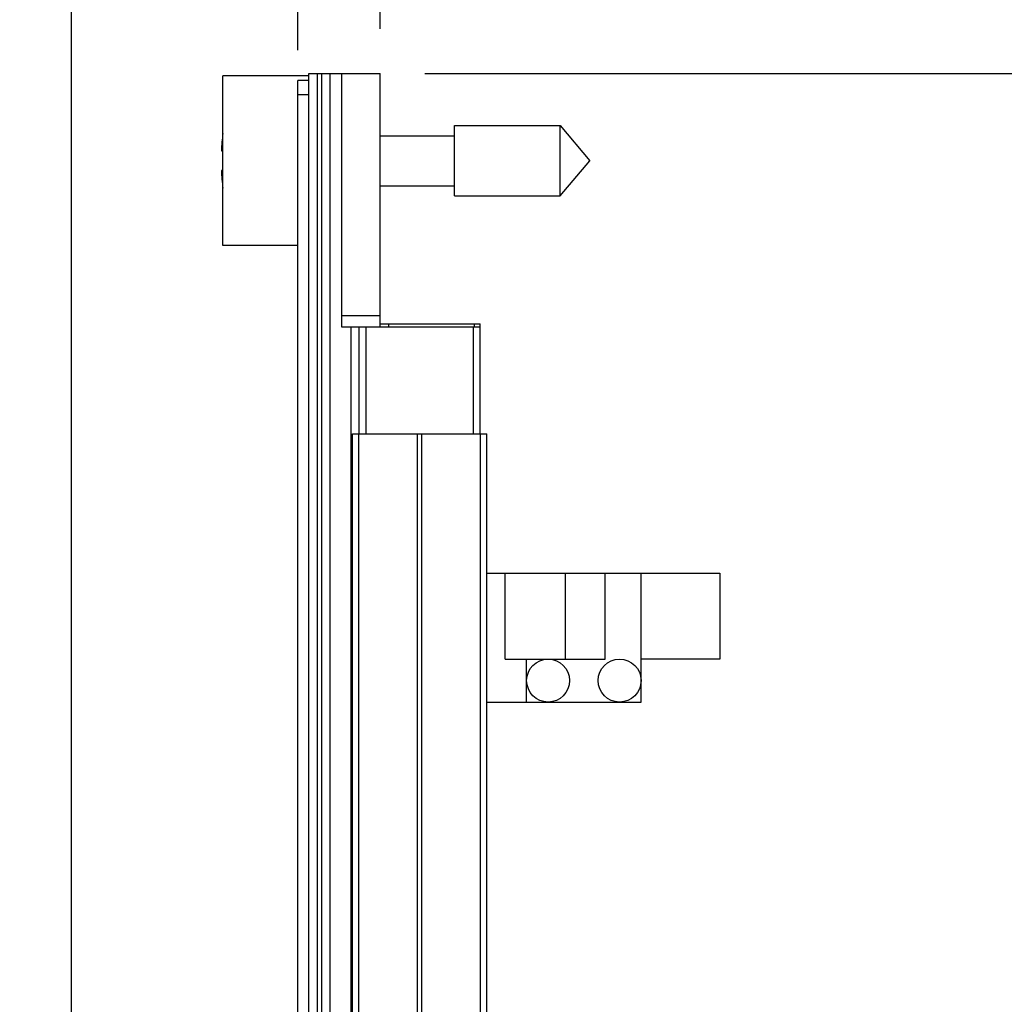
# Model space of a CAD drawing. Header units: inches. Extents: x 0.2 to 16.8, y 0.1 to 10.8.
# Tile 42 of 44: x 10.5 to 11.9, y 6.6 to 8. Entities that reach past the tile are written whole.
import ezdxf

# ---------------------------------------------------------------- set-up
doc = ezdxf.new("R2010")
doc.units = ezdxf.units.IN
doc.header["$LTSCALE"] = 0.935
doc.header["$MEASUREMENT"] = 0
doc.layers.get('0').update_dxf_attribs({"linetype": 'CONTINUOUS'})
doc.layers.add('DIMENSIONS', color=7, linetype='CONTINUOUS')
doc.styles.get("Standard").update_dxf_attribs({"font": 'txt', "width": 0.8})
doc.dimstyles.new('DIMSTYLE_1', dxfattribs={"dimtxt": 0.125, "dimasz": 0.18, "dimexe": 0.18, "dimexo": 0.0625, "dimgap": 0.09, "dimtad": 0, "dimtih": 1, "dimtoh": 1, "dimdec": 3, "dimzin": 4, "dimdsep": 46, "dimtxsty": 'STANDARD', "dimblk": '_FILLED', "dimblk1": '_FILLED', "dimblk2": '_FILLED', "dimcen": 0.09, "dimadec": 0, "dimazin": 0, "dimtp": 0.01, "dimtm": 0.01, "dimtfac": 1, "dimtdec": 3, "dimtofl": 0, "dimtmove": 0, "dimatfit": 3, "dimldrblk": '_FILLED', "dimfxl": 1, "dimtolj": 1, "dimtzin": 4, "dimarcsym": 0})
doc.dimstyles.new('DIMSTYLE_2', dxfattribs={"dimtxt": 0.125, "dimasz": 0.18, "dimexe": 0.18, "dimexo": 0.0625, "dimgap": 0.09, "dimtad": 0, "dimtih": 1, "dimtoh": 1, "dimdec": 3, "dimzin": 4, "dimdsep": 46, "dimtxsty": 'STANDARD', "dimblk": '_FILLED', "dimblk1": '_FILLED', "dimblk2": '_FILLED', "dimcen": 0.09, "dimadec": 0, "dimazin": 0, "dimtp": 0.01, "dimtm": 0.01, "dimtfac": 1, "dimtdec": 3, "dimtofl": 0, "dimtmove": 0, "dimatfit": 3, "dimldrblk": '_FILLED', "dimfxl": 1, "dimtolj": 1, "dimtzin": 4, "dimarcsym": 0})

# ---------------------------------------------------------------- blocks, each defined once
blk = doc.blocks.new('*D13')
at = {"layer": 'DIMENSIONS', "color": 2, "linetype": 'CONTINUOUS'}
for p, q in [((10.8356, 8.3353), (10.8356, 8.6293)), ((10.9328, 8.2267), (10.8356, 8.3353)), ((10.9328, 7.9743), (10.9328, 8.2267))]:
    blk.add_line(p, q, dxfattribs=at)
at = {"layer": 'DIMENSIONS', "color": 2, "linetype": 'CONTINUOUS', "width": 0.8}
for s, p in [(']', (10.8981, 9.7168)), ('2.92', (10.8981, 9.3168)), ('[', (10.8981, 9.2168)), ('.115', (10.8981, 8.6918))]:
    blk.add_text(s, height=0.125, rotation=90, dxfattribs=at).set_placement(p)
blk = doc.blocks.new('_FILLED')
at = {"color": 0, "linetype": 'BYBLOCK'}
blk.add_solid([(0, 0), (-1, 0.1736), (-1, -0.1736)], dxfattribs=at)
blk = doc.blocks.new('*D14')
at = {"layer": 'DIMENSIONS', "color": 2, "linetype": 'CONTINUOUS'}
blk.add_line((10.6162, 6.4809), (10.6162, 8.6293), dxfattribs=at)
at = {"layer": 'DIMENSIONS', "color": 2, "linetype": 'CONTINUOUS', "width": 0.8}
for s, p in [(']', (10.6787, 10.1168)), ('10.96', (10.6787, 9.6168)), ('[', (10.6787, 9.5168)), ('.432', (10.6787, 8.9918)), ('6X ', (10.6787, 8.6918))]:
    blk.add_text(s, height=0.125, rotation=90, dxfattribs=at).set_placement(p)
blk = doc.blocks.new('*D15')
at = {"layer": 'DIMENSIONS', "color": 2, "linetype": 'CONTINUOUS'}
blk.add_line((11.0478, 8.0043), (11.0478, 8.6293), dxfattribs=at)
at = {"layer": 'DIMENSIONS', "color": 2, "linetype": 'CONTINUOUS', "width": 0.8}
for s, p in [(']', (11.1103, 9.4168)), ('0', (11.1103, 9.3168)), ('[', (11.1103, 9.2168)), ('.000', (11.1103, 8.6918))]:
    blk.add_text(s, height=0.125, rotation=90, dxfattribs=at).set_placement(p)
blk = doc.blocks.new('*D16')
at = {"layer": 'DIMENSIONS', "color": 2, "linetype": 'CONTINUOUS'}
for p, q in [((11.1103, 7.9418), (12.8138, 7.9418)), ((12.6888, 7.9418), (12.6888, 5.7323)), ((12.6888, 2.8748), (12.6888, 5.4823)), ((11.1103, 2.8748), (12.8138, 2.8748))]:
    blk.add_line(p, q, dxfattribs=at)
at = {"layer": 'DIMENSIONS', "color": 2, "linetype": 'CONTINUOUS', "xscale": 0.18, "yscale": 0.18, "zscale": 0.18}
for p, rotation in [((12.6888, 7.9418), 90), ((12.6888, 2.8748), 270)]:
    blk.add_blockref('_FILLED', p, dxfattribs=dict(at, rotation=rotation))
at = {"layer": 'DIMENSIONS', "color": 2, "linetype": 'CONTINUOUS', "width": 0.8}
for s, p in [('[', (12.6513, 5.5448)), (']', (13.2513, 5.5448)), ('5.067', (12.0263, 5.5448)), ('128.7', (12.7513, 5.5448))]:
    blk.add_text(s, height=0.125, dxfattribs=at).set_placement(p)

msp = doc.modelspace()

# ---------------------------------------------------------------- linework, layer by layer
at = {"color": 7, "linetype": 'CONTINUOUS'}
for p, q in [((10.8278, 7.7013), (10.8278, 7.9383)), ((10.9478, 7.9383), (10.8278, 7.9383)), ((10.9328, 2.8848), (10.9328, 7.9318)), ((10.9478, 7.9318), (10.9328, 7.9318)), ((10.9478, 2.8748), (10.9478, 7.9418)), ((10.9478, 7.9418), (11.0478, 7.9418)), ((10.9778, 2.8748), (10.9778, 7.9418)), ((10.9938, 7.9418), (10.9938, 7.5878)), ((11.0478, 7.5878), (11.0478, 7.9418)), ((11.1515, 7.7706), (11.1515, 7.869)), ((11.1515, 7.869), (11.2995, 7.869)), ((11.2995, 7.7706), (11.2995, 7.869)), ((11.2995, 7.869), (11.3408, 7.8198)), ((11.0478, 7.8548), (11.1515, 7.8548)), ((10.8257, 7.8336), (10.8278, 7.8336)), ((11.2995, 7.7706), (11.3408, 7.8198)), ((10.8278, 7.806), (10.8257, 7.806)), ((11.0478, 7.7848), (11.1515, 7.7848)), ((11.1515, 7.7706), (11.2995, 7.7706)), ((10.9328, 7.7013), (10.8278, 7.7013)), ((10.9938, 7.5878), (11.1878, 7.5878)), ((11.0178, 7.5878), (11.0178, 7.438)), ((11.0478, 7.5918), (11.1878, 7.5918)), ((11.1878, 7.438), (11.1878, 7.5918)), ((11.009, 3.438), (11.009, 7.438)), ((11.009, 7.438), (11.197, 7.438)), ((11.197, 3.438), (11.197, 7.438)), ((11.197, 7.2434), (11.5226, 7.2434)), ((11.2226, 7.1234), (11.2226, 7.2434)), ((11.3626, 7.1234), (11.3626, 7.2434)), ((11.4126, 7.0634), (11.4126, 7.2434)), ((11.5226, 7.2434), (11.5226, 7.1234)), ((11.2226, 7.1234), (11.3626, 7.1234)), ((11.2526, 7.0634), (11.2526, 7.1234)), ((11.5226, 7.1234), (11.4126, 7.1234)), ((11.197, 7.0634), (11.4126, 7.0634))]:
    msp.add_line(p, q, dxfattribs=at)
at = {"color": 9, "linetype": 'CONTINUOUS'}
for p, q in [((10.9598, 7.9418), (10.9598, 2.8748)), ((10.9658, 7.9418), (10.9658, 2.8748)), ((10.9478, 7.9118), (10.9328, 7.9118)), ((11.0478, 7.6033), (10.9938, 7.6033)), ((11.007, 3.2288), (11.007, 7.5878)), ((11.0278, 7.5878), (11.0278, 7.438)), ((11.0598, 7.5878), (11.0598, 7.5918)), ((11.1778, 7.5878), (11.1778, 7.438)), ((11.1798, 7.5878), (11.1798, 7.5918)), ((11.018, 3.438), (11.018, 7.438)), ((11.0999, 3.438), (11.0999, 7.438)), ((11.1062, 3.438), (11.1062, 7.438)), ((11.1881, 3.438), (11.1881, 7.438)), ((11.3068, 7.1234), (11.3068, 7.2434))]:
    msp.add_line(p, q, dxfattribs=at)
at = {"color": 7, "linetype": 'CONTINUOUS'}
for centre in [(11.2826, 7.0934), (11.3826, 7.0934)]:
    msp.add_circle(centre, 0.03, dxfattribs=at)
for start, end in [(172.9604, 177.4743), (182.5257, 187.0396)]:
    msp.add_arc((11.1381, 7.8198), 0.3127, start, end, dxfattribs=at)

# ---------------------------------------------------------------- dimensions: what is measured, and where the dimension line sits
at = {"layer": 'DIMENSIONS', "color": 2, "linetype": 'CONTINUOUS'}
dim = msp.add_ordinate_dim(feature_location=(10.6162, 6.4809), offset=(0, 2.1484), dtype=1, origin=(11.0478, 7.9418), text='6X <>', dimstyle='DIMSTYLE_1', dxfattribs=at)
dim.commit()
dim.dimension.update_dxf_attribs({"geometry": '*D14', "text_midpoint": (10.6162, 9.4543)})
for feature_location, offset, dtype, picture, middle in [((10.9327689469, 7.9742942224), (-0.0971980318, 0.655), 0, '*D13', (10.8355709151, 9.2542942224)), ((11.0477689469, 8.0042942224), (0, 0.625), 1, '*D15', (11.0477689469, 9.1042942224))]:
    dim = msp.add_ordinate_dim(feature_location=feature_location, offset=offset, dtype=dtype, origin=(11.0477689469, 7.9417942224), dimstyle='DIMSTYLE_1', dxfattribs=at)
    dim.commit()
    dim.dimension.update_dxf_attribs({"geometry": picture, "text_midpoint": middle})
dim = msp.add_linear_dim(base=(12.6888, 2.8748), p1=(11.1103, 7.9418), p2=(11.1103, 2.8748), angle=270, dimstyle='DIMSTYLE_2', dxfattribs=at)
dim.commit()
dim.dimension.update_dxf_attribs({"geometry": '*D16', "text_midpoint": (12.6888, 5.6073), "dimtype": 160})

doc.saveas('drawing.dxf')
